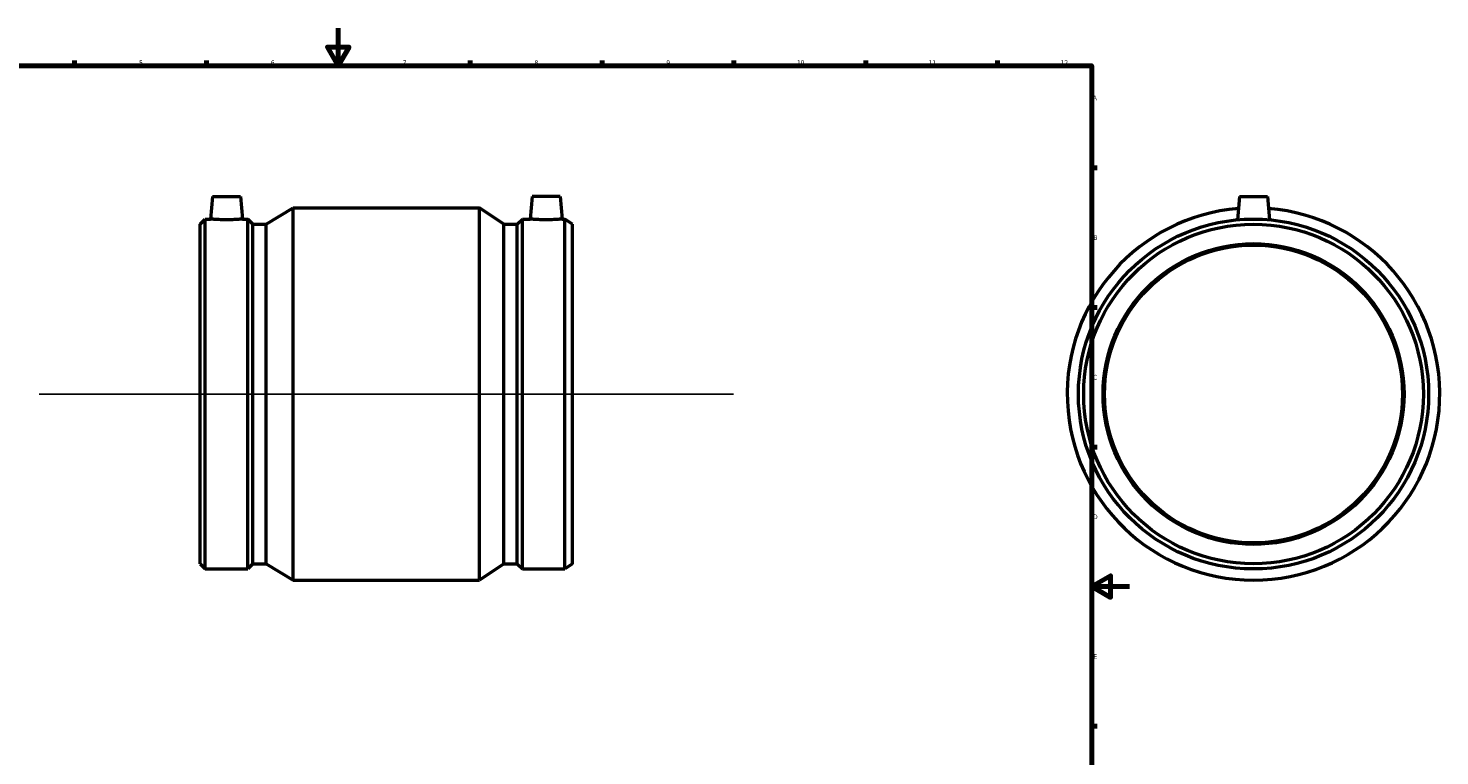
# Model space of a CAD drawing. Header units: millimetres. Extents: x -128 to 1141, y -180 to 1634.
# Tile 3 of 6: x 256 to 1006, y 207 to 594. Entities that reach past the tile are written whole.
import ezdxf

# ---------------------------------------------------------------- set-up
doc = ezdxf.new("R2010")
doc.units = ezdxf.units.MM
for name, color, linetype, lineweight in [('Border (ISO)', 7, 'Continuous', 70), ('Sketch Geometry (ISO)', 7, 'Continuous', 25), ('Visible (ISO)', 7, 'Continuous', 50)]:
    doc.layers.add(name, color=color, linetype=linetype, lineweight=lineweight)
doc.styles.add('Note Text (ISO)', font='tahoma.ttf')

# ---------------------------------------------------------------- blocks, each defined once
blk = doc.blocks.new('Borders Default Border')
at = {"layer": 'Border (ISO)'}
for p, q in [((280.33, 574), (280.33, 576.9)), ((350.42, 574), (350.42, 576.9)), ((490.58, 574), (490.58, 576.9)), ((560.67, 574), (560.67, 576.9)), ((630.75, 574), (630.75, 576.9)), ((700.83, 574), (700.83, 576.9)), ((770.92, 574), (770.92, 576.9)), ((821, 519.75), (823.9, 519.75)), ((821, 445.5), (823.9, 445.5)), ((821, 371.25), (823.9, 371.25)), ((821, 222.75), (823.9, 222.75))]:
    blk.add_line(p, q, dxfattribs=at)
at = {"layer": 'Border (ISO)', "flags": 128}
for points in [[(420.5, 594), (420.5, 574), (414.73, 584), (426.27, 584), (420.5, 574)], [(20, 20), (20, 574), (821, 574), (821, 20), (20, 20)], [(841, 297), (821, 297), (831, 302.77), (831, 291.23), (821, 297)]]:
    blk.add_lwpolyline(points, dxfattribs=at)
at = {"layer": 'Border (ISO)', "color": 232, "true_color": 0xca0064, "char_height": 2.5, "attachment_point": 7, "style": 'Note Text (ISO)'}
for s, insert in [('12', (804.46, 574.4)), ('5', (314.64, 574.35)), ('6', (384.66, 574.35)), ('7', (454.77, 574.4)), ('8', (524.81, 574.34)), ('9', (594.88, 574.35)), ('10', (664.29, 574.35)), ('11', (734.37, 574.4)), ('A', (821.59, 555.62)), ('B', (821.89, 481.37)), ('C', (821.73, 407.08)), ('D', (821.73, 332.88)), ('E', (821.94, 258.63))]:
    blk.add_mtext(s, dxfattribs=dict(at, insert=insert))

msp = doc.modelspace()

# ---------------------------------------------------------------- linework, layer by layer
at = {"layer": 'Sketch Geometry (ISO)'}
msp.add_line((261.431, 399.427), (630.631, 399.427), dxfattribs=at)
at = {"layer": 'Visible (ISO)'}
for p, q in [((353.596, 504.427), (352.552, 492.487)), ((353.596, 504.427), (368.596, 504.427)), ((368.596, 504.427), (369.641, 492.487)), ((523.466, 504.427), (522.422, 492.487)), ((538.466, 504.427), (523.466, 504.427)), ((538.466, 504.427), (539.511, 492.487)), ((899.464, 504.427), (898.384, 492.091)), ((899.464, 504.427), (914.464, 504.427)), ((914.464, 504.427), (915.543, 492.091)), ((382.194, 489.696), (396.531, 498.427)), ((396.531, 300.427), (396.531, 498.427)), ((396.531, 498.427), (495.531, 498.427)), ((495.531, 300.427), (495.531, 498.427)), ((508.511, 489.696), (495.531, 498.427)), ((347.031, 489.696), (349.823, 492.487)), ((347.031, 309.159), (347.031, 489.696)), ((349.823, 306.367), (349.823, 492.487)), ((349.823, 492.487), (352.552, 492.487)), ((369.641, 492.487), (372.369, 492.487)), ((372.369, 306.367), (372.369, 492.487)), ((375.161, 489.696), (372.369, 492.487)), ((375.161, 309.159), (375.161, 489.696)), ((375.161, 489.696), (382.194, 489.696)), ((382.194, 309.159), (382.194, 489.696)), ((508.511, 309.159), (508.511, 489.696)), ((508.511, 489.696), (515.543, 489.696)), ((515.543, 489.696), (518.335, 492.487)), ((515.543, 309.159), (515.543, 489.696)), ((518.335, 306.367), (518.335, 492.487)), ((518.335, 492.487), (522.422, 492.487)), ((539.511, 492.487), (540.881, 492.487)), ((540.881, 306.367), (540.881, 492.487)), ((545.031, 489.696), (540.881, 492.487)), ((545.031, 309.159), (545.031, 489.696)), ((347.031, 309.159), (349.823, 306.367)), ((375.161, 309.159), (372.369, 306.367)), ((375.161, 309.159), (382.194, 309.159)), ((382.194, 309.159), (396.531, 300.427)), ((508.511, 309.159), (495.531, 300.427)), ((508.511, 309.159), (515.543, 309.159)), ((515.543, 309.159), (518.335, 306.367)), ((545.031, 309.159), (540.881, 306.367)), ((349.823, 306.367), (372.369, 306.367)), ((396.531, 300.427), (495.531, 300.427)), ((518.335, 306.367), (540.881, 306.367))]:
    msp.add_line(p, q, dxfattribs=at)
for radius in [93.06, 90.268, 80, 79.2]:
    msp.add_circle((906.964, 399.427), radius, dxfattribs=at)
msp.add_arc((906.964, 399.427), 99, 94.666162, 85.333838, dxfattribs=at)
for points, knots in [([(369.641, 492.487), (369.641, 492.487), (369.427, 492.467), (368.558, 492.392), (367.903, 492.34), (366.388, 492.24), (365.427, 492.187), (363.319, 492.112), (362.172, 492.091), (360.02, 492.091), (358.873, 492.112), (356.765, 492.187), (355.805, 492.24), (354.29, 492.34), (353.634, 492.392), (352.765, 492.467), (352.552, 492.487), (352.552, 492.487)], [1.2908585, 1.2908585, 1.2908585, 1.2908585, 1.6134229, 1.6134229, 1.9359873, 1.9359873, 2.2588521, 2.2588521, 2.581717, 2.581717, 2.9045819, 2.9045819, 3.2274467, 3.2274467, 3.5500111, 3.5500111, 3.8725755, 3.8725755, 3.8725755, 3.8725755]), ([(530.966, 492.091), (529.89, 492.091), (528.743, 492.112), (526.635, 492.187), (525.675, 492.24), (524.16, 492.34), (523.504, 492.392), (522.635, 492.467), (522.422, 492.487), (522.422, 492.487)], [0, 0, 0, 0, 0.3228649, 0.3228649, 0.6457297, 0.6457297, 0.9682941, 0.9682941, 1.2908585, 1.2908585, 1.2908585, 1.2908585]), ([(539.511, 492.487), (539.511, 492.487), (539.297, 492.467), (538.428, 492.392), (537.773, 492.34), (536.258, 492.24), (535.297, 492.187), (533.189, 492.112), (532.042, 492.091), (530.966, 492.091)], [3.8725755, 3.8725755, 3.8725755, 3.8725755, 4.1951399, 4.1951399, 4.5177043, 4.5177043, 4.8405691, 4.8405691, 5.163434, 5.163434, 5.163434, 5.163434])]:
    msp.add_open_spline(points, degree=3, knots=knots, dxfattribs=at)

# ---------------------------------------------------------------- block references
msp.add_blockref('Borders Default Border', (0, 0))

doc.saveas('drawing.dxf')
